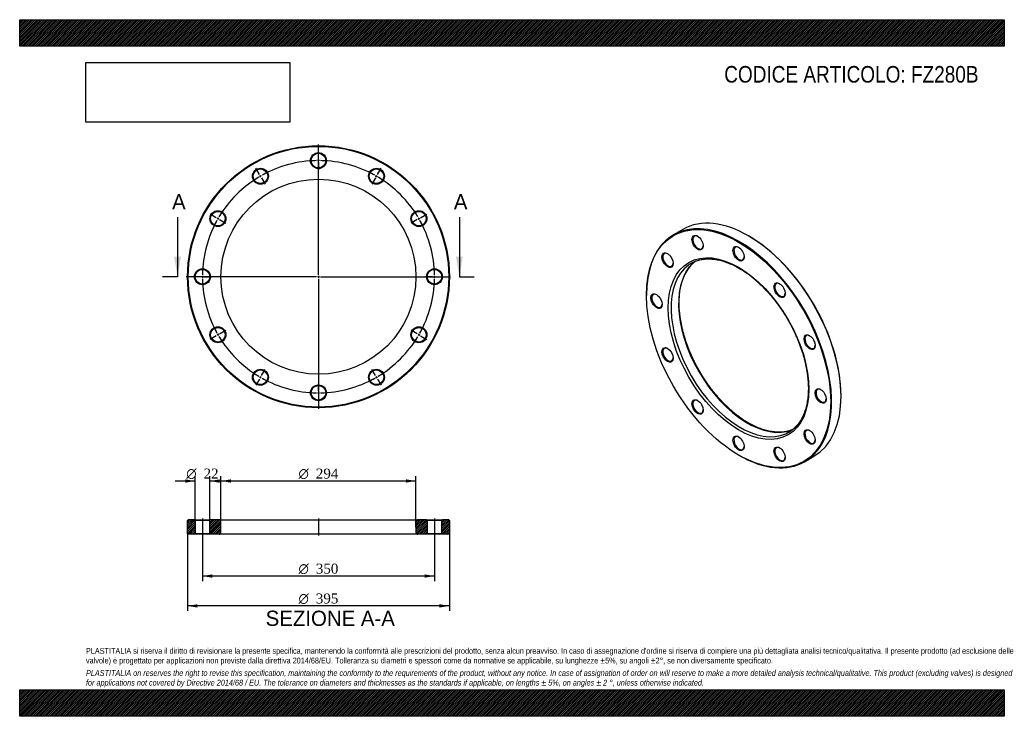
# Model space of a CAD drawing. Header units: millimetres. Extents: x 0 to 1485, y 0 to 1050.
import ezdxf
from ezdxf.enums import TextEntityAlignment as Align
from ezdxf.lldxf.tags import DXFTag

# ---------------------------------------------------------------- set-up
doc = ezdxf.new("R2010")
doc.units = ezdxf.units.MM
doc.header["$LTSCALE"] = 5
for name, color, linetype in [('Default', 7, 'Continuous'), ('DV2_Default', 7, 'Continuous'), ('DV3_Default', 7, 'Continuous'), ('FZ280B', 7, 'Continuous')]:
    doc.layers.add(name, color=color, linetype=linetype)
doc.styles.add('SEACAD_Solid_Edge_ANSI', font='seans.ttf')
doc.styles.add('SEACAD_Solid_Edge_ANSI1_Symbols', font='semeca1.ttf')
doc.styles.add('SEACAD_Times_New_Roman', font='times.ttf')
tags = doc.linetypes.add('CENTER2', pattern=[28.575, 19.05, -3.175, 3.175, -3.175]).pattern_tags.tags
tags[10:11] = [DXFTag(74, 4), DXFTag(75, 0), DXFTag(340, '0'), DXFTag(46, 0.0), DXFTag(50, 0.0), DXFTag(44, 0.0), DXFTag(45, 0.0)]
tags[8:9] = [DXFTag(74, 4), DXFTag(75, 0), DXFTag(340, '0'), DXFTag(46, 0.0), DXFTag(50, 0.0), DXFTag(44, 0.0), DXFTag(45, 0.0)]
tags[6:7] = [DXFTag(74, 4), DXFTag(75, 0), DXFTag(340, '0'), DXFTag(46, 0.0), DXFTag(50, 0.0), DXFTag(44, 0.0), DXFTag(45, 0.0)]
tags[4:5] = [DXFTag(74, 4), DXFTag(75, 0), DXFTag(340, '0'), DXFTag(46, 0.0), DXFTag(50, 0.0), DXFTag(44, 0.0), DXFTag(45, 0.0)]
picture_1 = doc.add_image_def('image1.jpg', size_in_pixel=(4302, 1260))

# ---------------------------------------------------------------- blocks, each defined once
blk = doc.blocks.new('SE')
at = {"layer": 'FZ280B', "color": 7, "linetype": 'Continuous'}
for p, q in [((1000.3, 733.9), (986.2, 725.8)), ((1099.8, 723.7), (1099.1, 724.1)), ((945.3, 635.4), (945.3, 634.5)), ((1238.7, 482.3), (1238.7, 483.1)), ((1084.2, 393.9), (1085, 393.5)), ((1183.7, 383.7), (1197.8, 391.9))]:
    blk.add_line(p, q, dxfattribs=at)
for centre, major_axis, start_param, end_param in [((1099.1, 562.9), (-98.8, 171), 3.141593, 6.283185), ((1085, 554.7), (98.8, -171), 0, 3.926991), ((1023.1, 714.2), (-5.5, 9.53), 0, 3.882511), ((1023.1, 714.2), (-5.5, 9.53), 5.542267, 6.283185), ((1099.8, 563.3), (98.3, -170.2), 0.785398, 2.356194), ((977.8, 688), (-5.5, 9.53), 5.542267, 6.283185), ((1085, 697.6), (-5.5, 9.53), 0, 3.882511), ((1085, 697.6), (-5.5, 9.53), 5.542267, 6.283185), ((977.8, 688), (-5.5, 9.53), 0, 3.882511), ((1097.7, 562.1), (73.5, -127.3), 3.214894, 6.208774), ((1086.4, 555.5), (-73.5, 127.3), 6.220174, 6.283185), ((1086.4, 555.5), (-73.5, 127.3), 0.057838, 3.084276), ((1086.4, 555.5), (-73.5, 127.3), 0, 0.057838), ((1146.8, 642.7), (-5.5, 9.53), 0, 3.882511), ((1146.8, 642.7), (-5.5, 9.53), 5.542267, 6.283185), ((961.2, 626.2), (-5.5, 9.53), 0, 3.882511), ((961.2, 626.2), (-5.5, 9.53), 5.542267, 6.283185), ((1192.1, 564.3), (-5.5, 9.53), 0, 3.882511), ((1192.1, 564.3), (-5.5, 9.53), 5.542267, 6.283185), ((977.8, 545.2), (-5.5, 9.53), 0, 3.882511), ((977.8, 545.2), (-5.5, 9.53), 5.542267, 6.283185), ((1208.7, 483.3), (-5.5, 9.53), 0, 3.882511), ((1208.7, 483.3), (-5.5, 9.53), 5.542267, 6.283185), ((1023.1, 466.7), (-5.5, 9.53), 0, 3.882511), ((1023.1, 466.7), (-5.5, 9.53), 5.542267, 6.283185), ((1086.4, 555.5), (-73.5, 127.3), 3.084276, 3.203447), ((1192.1, 421.4), (-5.5, 9.53), 0, 3.882511), ((1192.1, 421.4), (-5.5, 9.53), 5.542267, 6.283185), ((1085, 411.8), (-5.5, 9.53), 0, 3.882511), ((1085, 411.8), (-5.5, 9.53), 5.542267, 6.283185), ((1146.8, 395.3), (-5.5, 9.53), 0, 3.882511), ((1146.8, 395.3), (-5.5, 9.53), 5.542267, 6.283185), ((1085, 554.7), (98.8, -171), 5.497787, 6.283185)]:
    blk.add_ellipse(centre, major_axis=major_axis, ratio=0.57735, start_param=start_param, end_param=end_param, dxfattribs=at)
for centre, major_axis in [((1084.2, 554.3), (-98.3, 170.2)), ((1022.4, 713.8), (6, -10.4)), ((1084.2, 554.3), (75, -129.9)), ((977.1, 687.6), (6, -10.4)), ((1084.2, 697.2), (6, -10.4)), ((1146.1, 642.3), (6, -10.4)), ((960.5, 625.8), (6, -10.4)), ((1191.4, 563.9), (6, -10.4)), ((977.1, 544.7), (6, -10.4)), ((1208, 482.9), (6, -10.4)), ((1022.4, 466.3), (6, -10.4)), ((1191.4, 421), (6, -10.4)), ((1084.2, 411.4), (6, -10.4)), ((1146.1, 394.9), (6, -10.4))]:
    blk.add_ellipse(centre, major_axis=major_axis, ratio=0.57735, dxfattribs=at)
for points, knots in [([(1099.2, 442.2), (1098.4, 442.7), (1096.4, 443.8), (1092.7, 446.1), (1088.6, 448.9), (1084.4, 452), (1080.2, 455.2), (1076, 458.5), (1071.9, 462.1), (1067.9, 465.8), (1063.8, 469.7), (1059.9, 473.7), (1056, 477.9), (1052.2, 482.3), (1048.4, 486.7), (1044.7, 491.3), (1041.2, 496), (1037.7, 500.8), (1034.3, 505.8), (1031, 510.8), (1027.8, 515.9), (1024.8, 521.1), (1021.9, 526.3), (1019.1, 531.6), (1016.4, 537), (1013.9, 542.4), (1011.5, 547.9), (1009.2, 553.3), (1007.1, 558.8), (1005.2, 564.3), (1003.4, 569.8), (1001.8, 575.2), (1000.3, 580.7), (999, 586.1), (997.9, 591.5), (996.9, 596.8), (996.1, 602), (995.5, 607.2), (995, 612.3), (994.7, 617.4), (994.6, 622.3), (994.6, 627.1), (994.9, 631.9), (995.2, 636.5), (995.8, 640.9), (996.5, 645.3), (997.4, 649.5), (998.5, 653.5), (999.7, 657.4), (1001.1, 661.2), (1002.6, 664.7), (1004.3, 668.2), (1006.1, 671.4), (1008.1, 674.4), (1010.2, 677.3), (1012.5, 680), (1014.9, 682.5), (1017, 684.3), (1018.3, 685.4), (1018.8, 685.7)], [0, 0, 0, 0, 0.0092657, 0.0269058, 0.0445495, 0.062196, 0.0798458, 0.0974992, 0.1151563, 0.132817, 0.1504814, 0.1681492, 0.1858203, 0.2034944, 0.2211711, 0.2388504, 0.2565317, 0.2742148, 0.2918994, 0.3095852, 0.3272717, 0.3449587, 0.3626458, 0.3803326, 0.3980188, 0.4157039, 0.4333876, 0.4510697, 0.4687497, 0.4864274, 0.5041023, 0.5217743, 0.5394429, 0.5571079, 0.5747691, 0.5924262, 0.6100792, 0.6277279, 0.6453723, 0.6630127, 0.6806493, 0.6982827, 0.7159136, 0.7335431, 0.7511724, 0.7688031, 0.7864374, 0.804078, 0.8217286, 0.8393932, 0.8570766, 0.874784, 0.8925212, 0.9102937, 0.9281069, 0.9459648, 0.9638695, 0.9818204, 0.9900631, 0.9900631, 0.9900631, 0.9900631]), ([(1017.5, 685.2), (1017.6, 685.2), (1018.6, 685.7), (1021, 686.6), (1024.2, 687.6), (1027.7, 688.4), (1031.2, 689), (1034.7, 689.4), (1038.4, 689.5), (1042.2, 689.4), (1046, 689.1), (1049.9, 688.6), (1053.9, 687.9), (1057.9, 686.9), (1061.9, 685.7), (1066, 684.3), (1070.2, 682.7), (1074.3, 680.9), (1078.5, 678.9), (1082.7, 676.7), (1086.9, 674.2), (1091.1, 671.6), (1095.4, 668.8), (1099.5, 665.8), (1103.7, 662.6), (1107.9, 659.2), (1112, 655.7), (1116, 651.9), (1120.1, 648.1), (1124, 644), (1127.9, 639.8), (1131.8, 635.5), (1135.5, 631.1), (1139.2, 626.5), (1142.8, 621.8), (1146.3, 616.9), (1149.7, 612), (1152.9, 607), (1156.1, 601.9), (1159.2, 596.7), (1162.1, 591.5), (1164.9, 586.2), (1167.6, 580.8), (1170.1, 575.4), (1172.5, 569.9), (1174.7, 564.5), (1176.8, 559), (1178.8, 553.5), (1180.6, 548), (1182.2, 542.6), (1183.7, 537.1), (1185, 531.7), (1186.1, 526.3), (1187.1, 521), (1187.9, 515.8), (1188.6, 510.6), (1189, 505.4), (1189.3, 500.4), (1189.5, 495.5), (1189.4, 490.6), (1189.2, 485.9), (1188.8, 481.3), (1188.3, 476.8), (1187.5, 472.5), (1186.7, 468.3), (1185.6, 464.2), (1184.4, 460.3), (1183, 456.6), (1181.5, 453), (1179.8, 449.6), (1178, 446.3), (1176, 443.3), (1173.9, 440.4), (1171.6, 437.7), (1169.2, 435.2), (1166.7, 432.9), (1165, 431.7), (1164.1, 431)], [0, 0, 0, 0, 0.001402, 0.015166, 0.028911, 0.04263, 0.056317, 0.06997, 0.083588, 0.097173, 0.110728, 0.124257, 0.137765, 0.151256, 0.164733, 0.178201, 0.191661, 0.205117, 0.21857, 0.232022, 0.245474, 0.258927, 0.272381, 0.285838, 0.299297, 0.312759, 0.326223, 0.339691, 0.353161, 0.366634, 0.380109, 0.393587, 0.407067, 0.420548, 0.434032, 0.447516, 0.461002, 0.474489, 0.487976, 0.501463, 0.514951, 0.528439, 0.541926, 0.555412, 0.568897, 0.582381, 0.595863, 0.609344, 0.622822, 0.636298, 0.649772, 0.663243, 0.676711, 0.690176, 0.703638, 0.717096, 0.730552, 0.744004, 0.757453, 0.7709, 0.784345, 0.797788, 0.811232, 0.824677, 0.838124, 0.851576, 0.865035, 0.878506, 0.89199, 0.905492, 0.919017, 0.932569, 0.946152, 0.959769, 0.973421, 0.987109, 1, 1, 1, 1]), ([(1165.3, 431.9), (1164.6, 431.6), (1162.8, 430.9), (1159.9, 430), (1156.5, 429.2), (1153, 428.6), (1149.4, 428.3), (1145.8, 428.1), (1142, 428.2), (1138.2, 428.5), (1134.3, 429), (1130.3, 429.7), (1126.3, 430.7), (1122.3, 431.8), (1118.2, 433.2), (1114, 434.8), (1109.9, 436.6), (1105.7, 438.6), (1102, 440.6), (1100, 441.7), (1099.2, 442.2)], [0.0321737, 0.0321737, 0.0321737, 0.0321737, 0.0689449, 0.126036, 0.1830183, 0.2398684, 0.2965748, 0.3531368, 0.4095618, 0.465863, 0.5220569, 0.5781611, 0.634193, 0.6901686, 0.7461022, 0.8020062, 0.8578907, 0.9137642, 0.9696333, 1, 1, 1, 1])]:
    blk.add_open_spline(points, degree=3, knots=knots, dxfattribs=at)
blk = doc.blocks.new('SE1')
at = {"layer": 'Default', "color": 7, "linetype": 'CENTER2'}
for start, end in [(90.9822, 119.0178), (60.9822, 89.0178), (120.9822, 149.0178), (30.9822, 59.0178), (150.9822, 179.0178), (0.9822, 29.0178), (180.9822, 209.0178), (330.9822, 359.0178), (210.9822, 239.0178), (300.9822, 329.0178), (240.9822, 269.0178), (270.9822, 299.0178)]:
    blk.add_arc((450.6, 662.6), 175, start, end, dxfattribs=at)
at = {"layer": 'DV2_Default', "color": 7, "linetype": 'CENTER2'}
for p, q in [((450.6, 665.6), (450.6, 861.8)), ((450.6, 840.6), (450.6, 851.3)), ((450.6, 836.1), (450.6, 839.1)), ((450.6, 834.6), (450.6, 823.8)), ((361.6, 816.7), (356.2, 826.1)), ((539.6, 816.7), (545, 826.1)), ((363.8, 812.8), (362.3, 815.4)), ((364.6, 811.5), (370, 802.2)), ((536.6, 811.5), (531.2, 802.2)), ((537.3, 812.8), (538.8, 815.4)), ((296.4, 751.6), (287.1, 757)), ((300.3, 749.3), (297.7, 750.8)), ((301.6, 748.6), (310.9, 743.2)), ((599.5, 748.6), (590.2, 743.2)), ((600.8, 749.3), (603.4, 750.8)), ((604.7, 751.6), (614, 757)), ((447.6, 662.6), (251.3, 662.6)), ((272.6, 662.6), (261.8, 662.6)), ((277.1, 662.6), (274.1, 662.6)), ((278.6, 662.6), (289.3, 662.6)), ((452.1, 662.6), (449.1, 662.6)), ((450.6, 664.1), (450.6, 661.1)), ((450.6, 659.6), (450.6, 463.3)), ((453.6, 662.6), (649.8, 662.6)), ((622.6, 662.6), (611.8, 662.6)), ((622.6, 662.6), (612.8, 662.6)), ((624.1, 662.6), (627.1, 662.6)), ((624.1, 662.6), (627.1, 662.6)), ((628.6, 662.6), (638.3, 662.6)), ((628.6, 662.6), (639.3, 662.6)), ((301.6, 576.6), (310.9, 582)), ((599.5, 576.6), (590.2, 582)), ((296.4, 573.6), (287.1, 568.2)), ((300.3, 575.8), (297.7, 574.3)), ((600.8, 575.8), (603.4, 574.3)), ((604.7, 573.6), (614, 568.2)), ((364.6, 513.6), (370, 522.9)), ((536.6, 513.6), (531.2, 522.9)), ((361.6, 508.4), (356.2, 499.1)), ((363.8, 512.3), (362.3, 509.7)), ((537.3, 512.3), (538.8, 509.7)), ((539.6, 508.4), (545, 499.1)), ((450.6, 490.6), (450.6, 501.3)), ((450.6, 489.1), (450.6, 486.1)), ((450.6, 484.6), (450.6, 473.8))]:
    blk.add_line(p, q, dxfattribs=at)
for start, end in [(90.9822, 94.5018), (89.5089, 90.4911), (85.4982, 89.0178), (115.4982, 119.0178), (60.9822, 64.5018), (120.9822, 124.5018), (119.5089, 120.4911), (59.5089, 60.4911), (55.4982, 59.0178), (145.4982, 149.0178), (30.9822, 34.5018), (150.9822, 154.5018), (149.5089, 150.4911), (29.5089, 30.4911), (25.4982, 29.0178), (175.4982, 179.0178), (0.9822, 4.5018), (0.9822, 4.1744), (179.5089, 180.4911), (180.9822, 184.5018), (355.4982, 359.0178), (355.8256, 359.0178), (359.5089, 0.4911), (359.5089, 0.4911), (205.4982, 209.0178), (330.9822, 334.5018), (209.5089, 210.4911), (210.9822, 214.5018), (325.4982, 329.0178), (329.5089, 330.4911), (235.4982, 239.0178), (239.5089, 240.4911), (240.9822, 244.5018), (295.4982, 299.0178), (299.5089, 300.4911), (300.9822, 304.5018), (265.4982, 269.0178), (269.5089, 270.4911), (270.9822, 274.5018)]:
    blk.add_arc((450.6, 662.6), 175, start, end, dxfattribs=at)
at = {"layer": 'FZ280B', "color": 7, "linetype": 'Continuous'}
for centre, radius in [((450.6, 662.6), 197.5), ((450.6, 662.6), 196.5), ((450.6, 837.6), 12), ((450.6, 837.6), 11), ((363.1, 814.1), 12), ((363.1, 814.1), 11), ((538.1, 814.1), 12), ((538.1, 814.1), 11), ((450.6, 662.6), 147), ((299, 750.1), 12), ((299, 750.1), 11), ((602.1, 750.1), 12), ((602.1, 750.1), 11), ((275.6, 662.6), 12), ((275.6, 662.6), 11), ((625.6, 662.6), 12), ((625.6, 662.6), 11), ((299, 575.1), 12), ((299, 575.1), 11), ((602.1, 575.1), 12), ((602.1, 575.1), 11), ((363.1, 511), 12), ((363.1, 511), 11), ((538.1, 511), 12), ((538.1, 511), 11), ((450.6, 487.6), 12), ((450.6, 487.6), 11)]:
    blk.add_circle(centre, radius, dxfattribs=at)
blk = doc.blocks.new('SE3')
at = {"color": 7, "linetype": 'Continuous', "style": 'SEACAD_Solid_Edge_ANSI'}
blk.add_text('A', height=23, dxfattribs=at).set_placement((229.8, 787.1), align=Align.TOP_LEFT)
blk = doc.blocks.new('SE4')
at = {"color": 7, "linetype": 'Continuous', "style": 'SEACAD_Solid_Edge_ANSI'}
blk.add_text('A', height=23, dxfattribs=at).set_placement((654.8, 787.1), align=Align.TOP_LEFT)
blk = doc.blocks.new('SEANNOT_GROUP')
at = {"linetype": 'Continuous'}
blk.add_hatch(color=7, dxfattribs=at).paths.add_polyline_path([(233.1, 692.6), (238.1, 662.6), (243.1, 692.6)])
at = {"color": 7, "linetype": 'Continuous'}
blk.add_lwpolyline([(238.1, 752.6), (238.1, 662.6)], dxfattribs=at)
blk = doc.blocks.new('SEANNOT_GROUP1')
at = {"linetype": 'Continuous'}
blk.add_hatch(color=7, dxfattribs=at).paths.add_polyline_path([(658.1, 692.6), (663.1, 662.6), (668.1, 692.6)])
at = {"color": 7, "linetype": 'Continuous'}
blk.add_lwpolyline([(663.1, 752.6), (663.1, 662.6)], dxfattribs=at)
blk = doc.blocks.new('SE2')
at = {"layer": 'Default', "color": 7, "linetype": 'CENTER2'}
for p, q in [((238.1, 662.6), (215.6, 662.6)), ((663.1, 662.6), (685.6, 662.6))]:
    blk.add_line(p, q, dxfattribs=at)
at = {"layer": 'Default'}
for name in ['SE3', 'SE4', 'SEANNOT_GROUP', 'SEANNOT_GROUP1']:
    blk.add_blockref(name, (0, 0), dxfattribs=at)
blk = doc.blocks.new('SE5')
at = {"layer": 'FZ280B', "linetype": 'Continuous'}
h = blk.add_hatch(dxfattribs=at)
h.set_pattern_fill('LINE', scale=0.62992, angle=45, style=0)
h.paths.add_polyline_path([(263.6, 296.3), (254.1, 296.3), (253.1, 295.3), (253.1, 275.3), (254.1, 274.3), (263.6, 274.3), (264.6, 275.3), (264.6, 295.3)])
h = blk.add_hatch(dxfattribs=at)
h.set_pattern_fill('LINE', scale=0.62992, angle=45, style=0)
edge = h.paths.add_edge_path()
edge.add_line((287.6, 274.3), (300.6, 274.3))
edge.add_arc((300.6, 277.3), 3, 270, 360)
edge.add_line((303.6, 277.3), (303.6, 293.3))
edge.add_arc((300.6, 293.3), 3, 0, 90)
edge.add_line((300.6, 296.3), (287.6, 296.3))
edge.add_line((287.6, 296.3), (286.6, 295.3))
edge.add_line((286.6, 295.3), (286.6, 275.3))
edge.add_line((286.6, 275.3), (287.6, 274.3))
h = blk.add_hatch(dxfattribs=at)
h.set_pattern_fill('LINE', scale=0.62992, angle=45, style=0)
edge = h.paths.add_edge_path()
edge.add_line((614.6, 275.3), (614.6, 295.3))
edge.add_line((614.6, 295.3), (613.6, 296.3))
edge.add_line((613.6, 296.3), (600.6, 296.3))
edge.add_arc((600.6, 293.3), 3, 90, 180)
edge.add_line((597.6, 293.3), (597.6, 277.3))
edge.add_arc((600.6, 277.3), 3, 180, 270)
edge.add_line((600.6, 274.3), (613.6, 274.3))
edge.add_line((613.6, 274.3), (614.6, 275.3))
h = blk.add_hatch(dxfattribs=at)
h.set_pattern_fill('LINE', scale=0.62992, angle=45, style=0)
h.paths.add_polyline_path([(636.6, 295.3), (636.6, 275.3), (637.6, 274.3), (647.1, 274.3), (648.1, 275.3), (648.1, 295.3), (647.1, 296.3), (637.6, 296.3)])
at = {"layer": 'DV3_Default', "color": 7, "linetype": 'CENTER2'}
for p, q in [((275.6, 298.1), (275.6, 272.6)), ((450.6, 298.1), (450.6, 272.6)), ((625.6, 298.1), (625.6, 272.6))]:
    blk.add_line(p, q, dxfattribs=at)
at = {"layer": 'FZ280B', "color": 7, "linetype": 'Continuous'}
for p, q in [((254.1, 296.3), (253.1, 295.3)), ((253.1, 275.3), (253.1, 295.3)), ((263.6, 296.3), (254.1, 296.3)), ((263.6, 296.3), (287.6, 296.3)), ((263.6, 296.3), (264.6, 295.3)), ((286.6, 295.3), (264.6, 295.3)), ((264.6, 295.3), (264.6, 275.3)), ((286.6, 295.3), (287.6, 296.3)), ((286.6, 275.3), (286.6, 295.3)), ((300.6, 296.3), (287.6, 296.3)), ((300.6, 296.3), (600.6, 296.3)), ((303.6, 277.3), (303.6, 293.3)), ((597.6, 293.3), (597.6, 277.3)), ((613.6, 296.3), (600.6, 296.3)), ((613.6, 296.3), (637.6, 296.3)), ((613.6, 296.3), (614.6, 295.3)), ((636.6, 295.3), (614.6, 295.3)), ((614.6, 295.3), (614.6, 275.3)), ((636.6, 295.3), (637.6, 296.3)), ((636.6, 275.3), (636.6, 295.3)), ((647.1, 296.3), (637.6, 296.3)), ((648.1, 295.3), (647.1, 296.3)), ((648.1, 295.3), (648.1, 275.3)), ((253.1, 275.3), (254.1, 274.3)), ((263.6, 274.3), (254.1, 274.3)), ((264.6, 275.3), (263.6, 274.3)), ((287.6, 274.3), (263.6, 274.3)), ((264.6, 275.3), (286.6, 275.3)), ((287.6, 274.3), (286.6, 275.3)), ((300.6, 274.3), (287.6, 274.3)), ((600.6, 274.3), (300.6, 274.3)), ((613.6, 274.3), (600.6, 274.3)), ((614.6, 275.3), (613.6, 274.3)), ((637.6, 274.3), (613.6, 274.3)), ((614.6, 275.3), (636.6, 275.3)), ((637.6, 274.3), (636.6, 275.3)), ((647.1, 274.3), (637.6, 274.3)), ((647.1, 274.3), (648.1, 275.3))]:
    blk.add_line(p, q, dxfattribs=at)
for centre, start, end in [((300.6, 293.3), 0, 90), ((600.6, 293.3), 90, 180), ((300.6, 277.3), 270, 0), ((600.6, 277.3), 180, 270)]:
    blk.add_arc(centre, 3, start, end, dxfattribs=at)
blk = doc.blocks.new('GDimGGroup')
at = {"layer": 'Default', "linetype": 'Continuous'}
for points in [[(290.6, 208.9), (290.6, 213.9), (275.6, 211.4)], [(610.6, 208.9), (625.6, 211.4), (610.6, 213.9)]]:
    blk.add_hatch(color=7, dxfattribs=at).paths.add_polyline_path(points)
at = {"layer": 'Default', "color": 7, "linetype": 'Continuous'}
for p, q in [((275.6, 274.3), (275.6, 203.9)), ((625.6, 274.3), (625.6, 203.9)), ((625.6, 211.4), (275.6, 211.4))]:
    blk.add_line(p, q, dxfattribs=at)
for s, style, p in [('O', 'SEACAD_Solid_Edge_ANSI1_Symbols', (420.5, 230.1)), ('350', 'SEACAD_Times_New_Roman', (446.6, 230.1))]:
    blk.add_text(s, height=15, dxfattribs=dict(at, style=style)).set_placement(p, align=Align.TOP_LEFT)
blk = doc.blocks.new('GDimGGroup1')
at = {"layer": 'Default', "linetype": 'Continuous'}
for points in [[(268.1, 163.9), (268.1, 168.9), (253.1, 166.4)], [(633.1, 163.9), (648.1, 166.4), (633.1, 168.9)]]:
    blk.add_hatch(color=7, dxfattribs=at).paths.add_polyline_path(points)
at = {"layer": 'Default', "color": 7, "linetype": 'Continuous'}
for p, q in [((253.1, 275.3), (253.1, 158.9)), ((648.1, 275.3), (648.1, 158.9)), ((648.1, 166.4), (253.1, 166.4))]:
    blk.add_line(p, q, dxfattribs=at)
for s, style, p in [('O', 'SEACAD_Solid_Edge_ANSI1_Symbols', (420.5, 185.1)), ('395', 'SEACAD_Times_New_Roman', (446.6, 185.1))]:
    blk.add_text(s, height=15, dxfattribs=dict(at, style=style)).set_placement(p, align=Align.TOP_LEFT)
blk = doc.blocks.new('GDimGGroup2')
at = {"layer": 'Default', "linetype": 'Continuous'}
for points in [[(318.6, 357.2), (303.6, 354.7), (318.6, 352.2)], [(582.6, 357.2), (582.6, 352.2), (597.6, 354.7)]]:
    blk.add_hatch(color=7, dxfattribs=at).paths.add_polyline_path(points)
at = {"layer": 'Default', "color": 7, "linetype": 'Continuous'}
for p, q in [((303.6, 285.3), (303.6, 362.2)), ((597.6, 285.3), (597.6, 362.2)), ((303.6, 354.7), (597.6, 354.7))]:
    blk.add_line(p, q, dxfattribs=at)
for s, style, p in [('O', 'SEACAD_Solid_Edge_ANSI1_Symbols', (420.5, 373.4)), ('294', 'SEACAD_Times_New_Roman', (446.6, 373.4))]:
    blk.add_text(s, height=15, dxfattribs=dict(at, style=style)).set_placement(p, align=Align.TOP_LEFT)
blk = doc.blocks.new('GDimGGroup3')
at = {"layer": 'Default', "linetype": 'Continuous'}
for points in [[(249.6, 357.1), (249.6, 352.1), (264.6, 354.6)], [(301.6, 357.1), (286.6, 354.6), (301.6, 352.1)]]:
    blk.add_hatch(color=7, dxfattribs=at).paths.add_polyline_path(points)
at = {"layer": 'Default', "color": 7, "linetype": 'Continuous'}
for p, q in [((264.6, 285.3), (264.6, 362.1)), ((286.6, 285.3), (286.6, 362.1)), ((264.6, 354.6), (234.6, 354.6)), ((316.6, 354.6), (286.6, 354.6))]:
    blk.add_line(p, q, dxfattribs=at)
for s, style, p in [('O', 'SEACAD_Solid_Edge_ANSI1_Symbols', (251.2, 373.4)), ('22', 'SEACAD_Times_New_Roman', (277.3, 373.4))]:
    blk.add_text(s, height=15, dxfattribs=dict(at, style=style)).set_placement(p, align=Align.TOP_LEFT)

msp = doc.modelspace()

# ---------------------------------------------------------------- hatches: boundary and pattern name
at = {"layer": 'Default', "linetype": 'Continuous'}
h = msp.add_hatch(dxfattribs=at)
h.set_pattern_fill('LINE', scale=0.629921, angle=45, style=0)
h.paths.add_polyline_path([(1485, 1010), (1485, 1050), (0, 1050), (0, 1010)])
for points in [[(1485, 1010), (1485, 1050), (0, 1050), (0, 1010)], [(1485, 0), (1485, 40), (0, 40), (0, 0)]]:
    msp.add_hatch(color=7, dxfattribs=at).paths.add_polyline_path(points)
h = msp.add_hatch(dxfattribs=at)
h.set_pattern_fill('LINE', scale=0.629921, angle=45, style=0)
h.paths.add_polyline_path([(1485, 0), (1485, 40), (0, 40), (0, 0)])

# ---------------------------------------------------------------- linework, layer by layer
at = {"layer": 'Default', "color": 7, "linetype": 'Continuous'}
for p, q in [((0, 1050), (1485, 1050)), ((0, 1010), (0, 1050)), ((1485, 1050), (1485, 1010)), ((1485, 1010), (0, 1010)), ((0, 40), (1485, 40)), ((0, 0), (0, 40)), ((1485, 40), (1485, 0)), ((1485, 0), (0, 0))]:
    msp.add_line(p, q, dxfattribs=at)

# ---------------------------------------------------------------- block references
at = {"layer": 'Default'}
for name in ['SE1', 'SE2', 'SE', 'GDimGGroup3', 'GDimGGroup2', 'SE5', 'GDimGGroup1', 'GDimGGroup']:
    msp.add_blockref(name, (0, 0), dxfattribs=at)

# ---------------------------------------------------------------- texts
at = {"layer": 'Default', "color": 7, "linetype": 'Continuous', "style": 'SEACAD_Solid_Edge_ANSI'}
msp.add_text('SEZIONE A-A', height=23, dxfattribs=at).set_placement((371, 159.2), align=Align.TOP_LEFT)
at = {"layer": 'Default', "attachment_point": 1}
for s, insert, char_height, width in [('{\\fArial Narrow|b0||i0||c0|p34;\\C7;\\H25.;\\W1.;CODICE ARTICOLO: FZ280B}', (1062.6, 980.2), 25, 396.498), ("{\\fArial Narrow|b0||i0||c0|p34;\\C7;\\H8.75;\\W1.;PLASTITALIA si riserva il diritto di revisionare la presente specifica, mantenendo la conformità alle prescrizioni del prodotto, senza alcun preavviso. In caso di assegnazione d'ordine si riserva di compiere una più dettagliata analisi tecnico/qualitativa. Il presente prodotto (ad esclusione delle \\P}{\\fArial Narrow|b0||i0||c0|p34;\\C7;\\H8.75;\\W1.;valvole) è progettato per applicazioni non previste dalla direttiva 2014/68/EU. Tolleranza su diametri e spessori come da normative se applicabile, su lunghezze ±5%, su angoli ±2°, se non diversamente specificato.\\P}{\\fArial Narrow|b0||i0||c0|p34;\\C7;\\H2.5;\\W1.;   \\P}{\\fArial Narrow|b0||i1||c0|p34;\\C7;\\H8.75;\\W1.;PLASTITALIA on reserves the right to revise this specification, maintaining the conformity to the requirements of the product, without any notice. In case of assignation of order on will reserve to make a more detailed analysis technical/qualitative. This product (excluding valves) is designed \\P}{\\fArial Narrow|b0||i1||c0|p34;\\C7;\\H8.75;\\W1.;for applications not covered by Directive 2014/68 / EU. The tolerance on diameters and thicknesses as the standards if applicable, on lengths ± 5%, on angles ± 2 °, unless otherwise indicated.\\P}", (100, 103), 8.75, 1285)]:
    msp.add_mtext(s, dxfattribs=dict(at, insert=insert, char_height=char_height, width=width))

# ---------------------------------------------------------------- pictures from other files: only their frames are drawn
image = msp.add_image(picture_1, insert=(100, 895.5), size_in_units=(307.3, 90))
image.dxf.flags = 7

doc.saveas('drawing.dxf')
